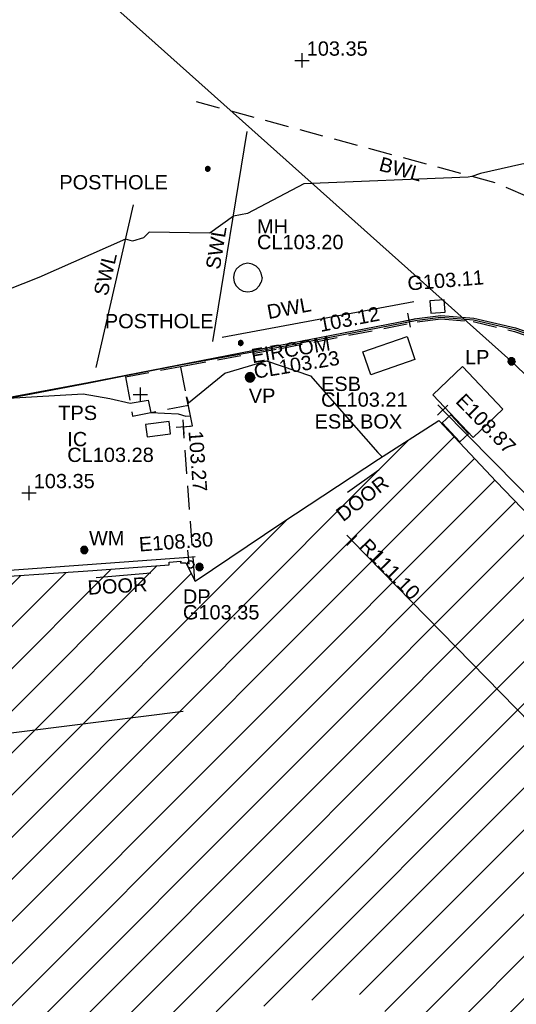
# Model space of a CAD drawing. Extents: x 635157 to 635442, y 694407 to 694910.
# Tile 47 of 104: x 635295 to 635305, y 694595 to 694615. Entities that reach past the tile are written whole.
import ezdxf

# ---------------------------------------------------------------- set-up
doc = ezdxf.new("R2010")
doc.units = 0
doc.header["$MEASUREMENT"] = 0
doc.linetypes.add('DASHED', pattern=[0.75, 0.5, -0.25])
doc.layers.get('0').update_dxf_attribs({"color": 12, "linetype": 'CONTINUOUS'})
for name, color, linetype in [('BUILDING', 5, 'CONTINUOUS'), ('CHANGE_OF_SURFACE', 7, 'DASHED'), ('CHANGE_OF_SURFACE_LVL', 7, 'CONTINUOUS'), ('CONTOURS_MINOR', 132, 'CONTINUOUS'), ('DOOR', 7, 'CONTINUOUS'), ('DOOR_TXT', 7, 'CONTINUOUS'), ('DOWNPIPE', 151, 'CONTINUOUS'), ('DOWNPIPE_RMK', 151, 'CONTINUOUS'), ('EAVE', 3, 'CONTINUOUS'), ('EAVE_LVL', 3, 'CONTINUOUS'), ('EIRCOM_COVER', 3, 'CONTINUOUS'), ('EIRCOM_COVER_RMK', 3, 'CONTINUOUS'), ('ESB_BOX', 1, 'CONTINUOUS'), ('ESB_BOX_TXT', 1, 'CONTINUOUS'), ('ESB_COVER', 1, 'CONTINUOUS'), ('ESB_COVER_RMK', 1, 'CONTINUOUS'), ('GULLY', 151, 'CONTINUOUS'), ('GULLY_LVL', 151, 'CONTINUOUS'), ('HATCHING', 4, 'CONTINUOUS'), ('INSPECTION_COVER', 12, 'CONTINUOUS'), ('INSPECTION_COVER_RMK', 12, 'CONTINUOUS'), ('KERB_BOTTOM', 172, 'CONTINUOUS'), ('KERB_BOTTOM_LVL', 172, 'CONTINUOUS'), ('KERB_TOP', 2, 'CONTINUOUS'), ('LAMPPOST', 6, 'CONTINUOUS'), ('LAMPPOST_TXT', 6, 'CONTINUOUS'), ('MANHOLES', 12, 'CONTINUOUS'), ('MANHOLES_RMK', 12, 'CONTINUOUS'), ('MARKINGS_DASHED_WHITE', 9, 'DASHED'), ('MARKINGS_DASHED_WHITE_TXT', 9, 'CONTINUOUS'), ('MARKINGS_DOUBLE_WHITE', 9, 'CONTINUOUS'), ('MARKINGS_DOUBLE_WHITE_TXT', 9, 'CONTINUOUS'), ('MARKINGS_WHITE_LINE', 9, 'CONTINUOUS'), ('MARKINGS_WHITE_LINE_TXT', 9, 'CONTINUOUS'), ('OVERHEAD_ELECTRIC', 1, 'OH_ELEC'), ('POSTHOLE', 7, 'CONTINUOUS'), ('POSTHOLE_TXT', 7, 'CONTINUOUS'), ('RIDGE', 6, 'CONTINUOUS'), ('RIDGE_LVL', 6, 'CONTINUOUS'), ('SPOT_HEIGHTS', 92, 'CONTINUOUS'), ('SPOT_HEIGHTS_LVL', 92, 'CONTINUOUS'), ('TEXT', 7, 'CONTINUOUS'), ('TEXT_TXT', 7, 'CONTINUOUS'), ('VENTPIPE', 172, 'CONTINUOUS'), ('VENTPIPE_TXT', 172, 'CONTINUOUS'), ('WATER_METER', 5, 'CONTINUOUS'), ('WATER_METER_TXT', 5, 'CONTINUOUS')]:
    doc.layers.add(name, color=color, linetype=linetype)
doc.styles.add('Arial', font='arial.ttf')
doc.linetypes.add('OH_ELEC', pattern='A,4,-0.4,["OE",Arial,S=0.36,R=0,X=0,Y=-0.18],-1.2', length=5.6)

# ---------------------------------------------------------------- blocks, each defined once
blk = doc.blocks.new('CIRCL')
at = {"color": 0, "linetype": 'ByBlock', "flags": 128}
for points in [[(0.5, 0), (0.475, 0.154), (0.404, 0.293), (0.293, 0.404), (0.154, 0.475), (0, 0.5), (-0.154, 0.475), (-0.293, 0.404), (-0.404, 0.293), (-0.475, 0.154), (-0.5, 0), (-0.475, -0.154), (-0.404, -0.293), (-0.293, -0.404), (-0.154, -0.475), (0, -0.5), (0.154, -0.475), (0.293, -0.404), (0.404, -0.293), (0.475, -0.154)], [(0.5, 0), (0.475, -0.154)]]:
    blk.add_lwpolyline(points, dxfattribs=at)
blk = doc.blocks.new('MH_CIR2')
at = {"color": 0, "linetype": 'ByBlock', "flags": 128}
for points in [[(0.5, 0), (0.475, 0.154), (0.404, 0.293), (0.293, 0.404), (0.154, 0.475), (0, 0.5), (-0.154, 0.475), (-0.293, 0.404), (-0.404, 0.293), (-0.475, 0.154), (-0.5, 0), (-0.475, -0.154), (-0.404, -0.293), (-0.293, -0.404), (-0.154, -0.475), (0, -0.5), (0.154, -0.475), (0.293, -0.404), (0.404, -0.293), (0.475, -0.154)], [(-0.499, -0.033), (0.033, 0.499)], [(-0.496, 0.06), (-0.06, 0.496)], [(-0.488, -0.111), (0.111, 0.488)], [(-0.467, -0.18), (0.18, 0.467)], [(-0.467, 0.179), (-0.179, 0.467)], [(-0.438, -0.241), (0.241, 0.438)], [(-0.403, -0.296), (0.296, 0.403)], [(-0.362, -0.345), (0.345, 0.362)], [(-0.315, -0.388), (0.388, 0.315)], [(-0.263, -0.425), (0.425, 0.263)], [(-0.204, -0.456), (0.456, 0.204)], [(-0.138, -0.48), (0.48, 0.138)], [(-0.064, -0.496), (0.496, 0.064)], [(0.5, 0), (0.475, -0.154)], [(0.022, -0.5), (0.5, -0.022)], [(0.128, -0.483), (0.483, -0.128)], [(0.305, -0.396), (0.396, -0.305)]]:
    blk.add_lwpolyline(points, dxfattribs=at)
blk = doc.blocks.new('MH_CIR1')
at = {"color": 0, "linetype": 'ByBlock', "flags": 128}
for points in [[(0.5, 0), (0.475, 0.154), (0.404, 0.293), (0.293, 0.404), (0.154, 0.475), (0, 0.5), (-0.154, 0.475), (-0.293, 0.404), (-0.404, 0.293), (-0.475, 0.154), (-0.5, 0), (-0.475, -0.154), (-0.404, -0.293), (-0.293, -0.404), (-0.154, -0.475), (0, -0.5), (0.154, -0.475), (0.293, -0.404), (0.404, -0.293), (0.475, -0.154)], [(0.49, 0), (0.466, 0.151), (0.396, 0.288), (0.288, 0.396), (0.151, 0.466), (0, 0.49), (-0.151, 0.466), (-0.288, 0.396), (-0.396, 0.288), (-0.466, 0.151), (-0.49, 0), (-0.466, -0.151), (-0.396, -0.288), (-0.288, -0.396), (-0.151, -0.466), (0, -0.49), (0.151, -0.466), (0.288, -0.396), (0.396, -0.288), (0.466, -0.151)], [(0.471, 0), (0.448, 0.145), (0.381, 0.276), (0.276, 0.381), (0.145, 0.448), (0, 0.471), (-0.145, 0.448), (-0.276, 0.381), (-0.381, 0.276), (-0.448, 0.145), (-0.471, 0), (-0.448, -0.145), (-0.381, -0.276), (-0.276, -0.381), (-0.145, -0.448), (0, -0.471), (0.145, -0.448), (0.276, -0.381), (0.381, -0.276), (0.448, -0.145)], [(0.471, 0), (0.448, -0.145)], [(0.49, 0), (0.466, -0.151)], [(0.5, 0), (0.475, -0.154)]]:
    blk.add_lwpolyline(points, dxfattribs=at)
blk = doc.blocks.new('SPOT')
at = {"color": 0, "linetype": 'ByBlock', "flags": 128}
for points in [[(-0.5, 0), (0.5, 0)], [(0, 0.5), (0, -0.5)]]:
    blk.add_lwpolyline(points, dxfattribs=at)

msp = doc.modelspace()

# ---------------------------------------------------------------- hatches: boundary and pattern name
at = {"layer": 'HATCHING'}
h = msp.add_hatch(dxfattribs=at)
h.set_pattern_fill('ANSI31', color=256, scale=5)
h.paths.add_polyline_path([(635260.896, 694581.354), (635271.301, 694591.065), (635302.17, 694594.765), (635349.044, 694556.282), (635353.774, 694561.666), (635353.181, 694562.179), (635353.055, 694562.037), (635351.178, 694563.755), (635351.308, 694563.906), (635351.141, 694564.051), (635351.119, 694564.026), (635350.843, 694564.274), (635350.862, 694564.294), (635350.686, 694564.453), (635350.533, 694564.296), (635349.664, 694565.097), (635349.71, 694565.154), (635347.832, 694566.742), (635347.894, 694566.828), (635347.718, 694566.973), (635347.707, 694566.961), (635346.72, 694567.821), (635346.732, 694567.838), (635346.558, 694567.99), (635346.546, 694567.975), (635345.859, 694568.571), (635345.865, 694568.583), (635345.698, 694568.727), (635345.688, 694568.715), (635344.083, 694570.124), (635344.099, 694570.146), (635343.918, 694570.294), (635343.798, 694570.159), (635343.063, 694570.784), (635343.185, 694570.943), (635342.999, 694571.098), (635342.982, 694571.081), (635342.693, 694571.338), (635342.705, 694571.348), (635342.521, 694571.507), (635342.418, 694571.399), (635341.445, 694572.255), (635341.534, 694572.365), (635341.47, 694572.411), (635341.455, 694572.387), (635340.578, 694573.191), (635339.399, 694574.235), (635338.84, 694574.706), (635338.028, 694573.821), (635337.712, 694574.119), (635337.6, 694574.019), (635335.874, 694575.784), (635335.936, 694575.841), (635335.085, 694576.725), (635334.129, 694577.654), (635333.916, 694577.86), (635333.928, 694577.875), (635333.617, 694578.184), (635333.563, 694578.139), (635332.016, 694579.701), (635330.59, 694581.108), (635329.975, 694581.705), (635329.198, 694582.551), (635328.055, 694583.661), (635326.6, 694585.113), (635325.119, 694586.549), (635322.835, 694588.781), (635321.641, 694589.943), (635321.587, 694589.924), (635320.899, 694590.603), (635320.931, 694590.661), (635320.077, 694591.49), (635318.84, 694592.759), (635317.992, 694591.945), (635315.632, 694594.419), (635315.7, 694594.487), (635315.499, 694594.72), (635315.418, 694594.651), (635314.164, 694595.953), (635313.759, 694596.331), (635313.805, 694596.375), (635313.029, 694597.193), (635313.087, 694597.254), (635312.906, 694597.451), (635312.794, 694597.369), (635312.012, 694598.213), (635311.038, 694599.21), (635309.335, 694600.978), (635307.47, 694602.911), (635304.955, 694605.524), (635303.752, 694606.799), (635302.484, 694605.988), (635300.455, 694604.654), (635298.629, 694603.434), (635298.438, 694603.818), (635298.325, 694603.814), (635298.327, 694603.847), (635298.083, 694603.826), (635298.087, 694603.776), (635296.479, 694603.652), (635293.791, 694603.475), (635293.781, 694603.537), (635293.565, 694603.519), (635293.563, 694603.456), (635293.45, 694603.451), (635293.447, 694603.485), (635293.107, 694603.455), (635292.457, 694603.402), (635292.456, 694603.306), (635290.989, 694603.213), (635289.262, 694603.112), (635287.612, 694602.948), (635287.604, 694603.252), (635287.416, 694603.223), (635287.256, 694603.269), (635281.306, 694602.227), (635281.338, 694602.064), (635280.227, 694601.865), (635280.217, 694601.904), (635279.242, 694601.735), (635279.244, 694601.683), (635278.789, 694601.62), (635278.769, 694601.715), (635278.257, 694601.629), (635278.298, 694601.375), (635277.296, 694601.174), (635277.281, 694601.244), (635274.164, 694600.654), (635274.126, 694600.831), (635273.595, 694600.745), (635273.612, 694600.622), (635272.842, 694600.47), (635272.813, 694600.568), (635272.69, 694600.549), (635272.676, 694600.612), (635272.506, 694600.585), (635272.553, 694600.411), (635271.624, 694600.26), (635271.597, 694600.409), (635271.438, 694600.384), (635271.46, 694600.264), (635269.72, 694599.945), (635269.695, 694600.056), (635269.536, 694600.046), (635269.541, 694600.005), (635269.265, 694599.968), (635269.261, 694599.967), (635269.144, 694599.95), (635269.122, 694599.987), (635268.658, 694599.882), (635267.659, 694599.738), (635266.935, 694599.607), (635266.712, 694599.546), (635265.842, 694599.272), (635265.403, 694599.095), (635264.859, 694598.857), (635264.136, 694598.433), (635263.654, 694598.103), (635262.693, 694597.37), (635261.849, 694596.651), (635259.968, 694594.782), (635259.541, 694594.369), (635258.504, 694593.222), (635256.117, 694590.796), (635253.887, 694588.515), (635252.136, 694586.755), (635250.468, 694585.014), (635250.565, 694584.943), (635249.029, 694581.573), (635248.94, 694581.578), (635248.779, 694581.392), (635247.257, 694578.117), (635247.377, 694578.059), (635246.22, 694575.47), (635245.413, 694573.695), (635245.572, 694573.625), (635244.602, 694570.924), (635243.592, 694568.147), (635242.992, 694566.524), (635240.926, 694560.703), (635239.925, 694557.907), (635245.673, 694555.119), (635244.622, 694553.171), (635249.369, 694550.738)])
h.paths.add_polyline_path([(635270.502, 694638.968), (635270.355, 694639.656), (635270.099, 694640.004), (635269.974, 694639.978), (635269.234, 694643.744), (635269.342, 694643.767), (635269.322, 694643.86), (635269.242, 694644.227), (635269.151, 694644.211), (635268.126, 694649.09), (635268.266, 694649.619), (635268.08, 694650.298), (635262.499, 694648.76), (635259.61, 694648.002), (635225.189, 694638.19), (635237.908, 694599.325), (635242.215, 694595.061), (635244.529, 694597.421), (635244.865, 694597.09), (635248.377, 694600.666), (635250.023, 694602.336), (635250.364, 694602.639), (635250.72, 694602.87), (635250.698, 694602.901), (635252.308, 694603.821), (635255.825, 694605.85), (635255.94, 694605.85), (635256.514, 694606.137), (635259.703, 694607.669), (635261.154, 694608.348), (635261.139, 694608.382), (635261.151, 694608.399), (635261.188, 694608.448), (635260.972, 694608.904), (635261.113, 694608.973), (635261.105, 694608.989), (635261.031, 694609.127), (635260.896, 694609.058), (635260.202, 694610.586), (635260.203, 694610.588), (635259.597, 694612.012), (635259.717, 694612.064), (635259.651, 694612.203), (635259.536, 694612.162), (635258.725, 694613.987), (635258.337, 694613.809), (635257.392, 694616.735), (635256.656, 694618.938), (635255.872, 694621.37), (635255.365, 694622.98), (635255.419, 694622.997), (635255.365, 694623.176), (635255.303, 694623.159), (635255.002, 694624.184), (635254.671, 694625.049), (635254.654, 694625.14), (635253.695, 694628.085), (635253.599, 694628.411), (635253.627, 694628.424), (635253.582, 694628.588), (635253.565, 694628.583), (635253.222, 694629.782), (635252.99, 694630.62), (635252.935, 694630.823), (635252.666, 694631.806), (635252.688, 694631.826), (635252.644, 694631.972), (635252.615, 694631.966), (635252.05, 694634.086), (635255.212, 694634.914), (635261.489, 694636.563), (635266.455, 694637.838)])
h.paths.add_polyline_path([(635338.032, 694573.749), (635339.246, 694572.538), (635339.571, 694572.863), (635338.357, 694574.074)], flags=24)
h.paths.add_polyline_path([(635338.362, 694574.085), (635339.705, 694573.019), (635339.99, 694573.379), (635338.647, 694574.445)], flags=24)
h.paths.add_polyline_path([(635296.307, 694603.056), (635297.717, 694603.14), (635297.689, 694603.605), (635296.279, 694603.521)], flags=24)
h.paths.add_polyline_path([(635346.194, 694563.401), (635347.496, 694562.25), (635347.8, 694562.594), (635346.499, 694563.745)], flags=24)
h.paths.add_polyline_path([(635337.06, 694571.164), (635338.372, 694570.023), (635338.673, 694570.37), (635337.362, 694571.51)], flags=24)
h.paths.add_polyline_path([(635322.848, 694583.779), (635324.088, 694582.561), (635324.41, 694582.889), (635323.171, 694584.107)], flags=24)
h.paths.add_polyline_path([(635313.707, 694592.249), (635314.942, 694591.031), (635315.259, 694591.352), (635314.024, 694592.571)], flags=24)
h.paths.add_polyline_path([(635310.682, 694595.119), (635311.842, 694593.825), (635312.185, 694594.132), (635311.025, 694595.425)], flags=24)
h.paths.add_polyline_path([(635301.949, 694604.142), (635303.164, 694602.9), (635303.493, 694603.222), (635302.277, 694604.463)], flags=24)
h.paths.add_polyline_path([(635288.728, 694599.403), (635290.452, 694599.62), (635290.394, 694600.076), (635288.67, 694599.858)], flags=24)
h.paths.add_polyline_path([(635275.157, 694596.947), (635276.867, 694597.257), (635276.785, 694597.709), (635275.075, 694597.399)], flags=24)
h.paths.add_polyline_path([(635263.764, 694594.411), (635265.448, 694594.838), (635265.335, 694595.284), (635263.651, 694594.857)], flags=24)
h.paths.add_polyline_path([(635253.188, 694583.417), (635254.398, 694584.664), (635254.068, 694584.984), (635252.858, 694583.737)], flags=24)
h.paths.add_polyline_path([(635314.826, 694591.686), (635317.056, 694591.686), (635317.056, 694592.151), (635314.826, 694592.151)], flags=24)
h.paths.add_polyline_path([(635312.651, 694593.851), (635314.881, 694593.851), (635314.881, 694594.316), (635312.651, 694594.316)], flags=24)
h.paths.add_polyline_path([(635313.667, 694592.579), (635315.918, 694592.579), (635315.918, 694593.039), (635313.667, 694593.039)], flags=24)
h.paths.add_polyline_path([(635337.042, 694573.36), (635337.774, 694573.36), (635337.774, 694573.81), (635337.042, 694573.81)], flags=24)
h.paths.add_polyline_path([(635318.31, 694591.806), (635319.042, 694591.806), (635319.042, 694592.256), (635318.31, 694592.256)], flags=24)
h.paths.add_polyline_path([(635309.965, 694598.888), (635310.697, 694598.888), (635310.697, 694599.338), (635309.965, 694599.338)], flags=24)
h.paths.add_polyline_path([(635310.527, 694598.751), (635311.516, 694597.742), (635311.848, 694598.068), (635310.859, 694599.077)], flags=24)
h.paths.add_polyline_path([(635312.237, 694597.067), (635313.167, 694596.003), (635313.517, 694596.31), (635312.588, 694597.373)], flags=24)
h.paths.add_polyline_path([(635322.492, 694587.943), (635323.493, 694586.946), (635323.822, 694587.276), (635322.821, 694588.273)], flags=24)
h.paths.add_polyline_path([(635324.77, 694585.838), (635325.757, 694584.828), (635326.09, 694585.154), (635325.103, 694586.164)], flags=24)
h.paths.add_polyline_path([(635328.178, 694581.946), (635329.177, 694580.947), (635329.506, 694581.276), (635328.507, 694582.275)], flags=24)
h.paths.add_polyline_path([(635335.579, 694575.244), (635336.558, 694574.226), (635336.893, 694574.549), (635335.915, 694575.567)], flags=24)
h.paths.add_polyline_path([(635340.841, 694572.034), (635341.933, 694571.139), (635342.228, 694571.499), (635341.136, 694572.394)], flags=24)
h.paths.add_polyline_path([(635342.411, 694570.715), (635343.434, 694569.74), (635343.755, 694570.077), (635342.733, 694571.052)], flags=24)
h.paths.add_polyline_path([(635349.001, 694564.982), (635350.059, 694564.047), (635350.367, 694564.396), (635349.309, 694565.331)], flags=24)
h.paths.add_polyline_path([(635351.233, 694562.997), (635352.267, 694562.034), (635352.584, 694562.375), (635351.55, 694563.338)], flags=24)
h.paths.add_polyline_path([(635319.575, 694590.969), (635320.591, 694589.988), (635320.914, 694590.323), (635319.898, 694591.304)], flags=24)
h.paths.add_polyline_path([(635276.935, 694600.547), (635278.327, 694600.787), (635278.247, 694601.246), (635276.855, 694601.006)], flags=24)
h.paths.add_polyline_path([(635271.242, 694599.626), (635272.638, 694599.84), (635272.567, 694600.3), (635271.171, 694600.086)], flags=24)
h.paths.add_polyline_path([(635293.625, 694602.811), (635295.035, 694602.888), (635295.01, 694603.353), (635293.599, 694603.276)], flags=24)
h.paths.add_polyline_path([(635298.296, 694602.545), (635300.059, 694602.545), (635300.059, 694603.011), (635298.296, 694603.011)], flags=24)
h.paths.add_polyline_path([(635298.298, 694602.883), (635299.03, 694602.883), (635299.03, 694603.333), (635298.298, 694603.333)], flags=24)
h.paths.add_polyline_path([(635301.729, 694604.552), (635302.841, 694605.423), (635302.554, 694605.789), (635301.442, 694604.918)], flags=24)
h.paths.add_polyline_path([(635287.138, 694602.382), (635287.87, 694602.382), (635287.87, 694602.832), (635287.138, 694602.832)], flags=24)
h.paths.add_polyline_path([(635289.373, 694602.436), (635291.322, 694602.436), (635291.322, 694602.901), (635289.373, 694602.901)], flags=24)
h.paths.add_polyline_path([(635266.739, 694599.026), (635267.973, 694599.224), (635267.899, 694599.683), (635266.665, 694599.485)], flags=24)
h.paths.add_polyline_path([(635267.196, 694597.975), (635268.577, 694598.272), (635268.479, 694598.727), (635267.098, 694598.43)], flags=24)
h.paths.add_polyline_path([(635261.894, 694596.529), (635264.123, 694596.529), (635264.123, 694596.995), (635261.894, 694596.995)], flags=24)
h.paths.add_polyline_path([(635260.136, 694594.825), (635262.365, 694594.825), (635262.365, 694595.291), (635260.136, 694595.291)], flags=24)
h.paths.add_polyline_path([(635260.961, 694595.684), (635263.212, 694595.684), (635263.212, 694596.144), (635260.961, 694596.144)], flags=24)
h.paths.add_polyline_path([(635245.605, 694573.179), (635246.337, 694573.179), (635246.337, 694573.629), (635245.605, 694573.629)], flags=24)
h.paths.add_polyline_path([(635244.39, 694569.945), (635245.122, 694569.945), (635245.122, 694570.395), (635244.39, 694570.395)], flags=24)
h.paths.add_polyline_path([(635249.677, 694581.168), (635250.217, 694582.473), (635249.787, 694582.651), (635249.247, 694581.346)], flags=24)
h.paths.add_polyline_path([(635251.026, 694584.944), (635251.758, 694584.944), (635251.758, 694585.394), (635251.026, 694585.394)], flags=24)
h.paths.add_polyline_path([(635252.644, 694586.001), (635253.645, 694586.997), (635253.317, 694587.327), (635252.315, 694586.331)], flags=24)
h.paths.add_polyline_path([(635259.035, 694592.847), (635260, 694593.878), (635259.66, 694594.197), (635258.695, 694593.165)], flags=24)
h.paths.add_polyline_path([(635245.28, 694570.874), (635245.706, 694572.221), (635245.262, 694572.361), (635244.836, 694571.014)], flags=24)
h.paths.add_polyline_path([(635242.623, 694563.839), (635243.086, 694565.174), (635242.646, 694565.327), (635242.183, 694563.992)], flags=24)
h.paths.add_polyline_path([(635266.435, 694637.96), (635267.836, 694638.269), (635267.737, 694638.718), (635266.336, 694638.408)], flags=24)
h.paths.add_polyline_path([(635258.708, 694636.072), (635260.764, 694636.526), (635260.667, 694636.965), (635258.61, 694636.511)], flags=24)
h.paths.add_polyline_path([(635252.819, 694634.329), (635254.22, 694634.638), (635254.121, 694635.087), (635252.72, 694634.778)], flags=24)
h.paths.add_polyline_path([(635269.538, 694643.977), (635269.962, 694641.914), (635270.403, 694642.005), (635269.978, 694644.068)], flags=25)
h.paths.add_polyline_path([(635270.291, 694640.94), (635270.58, 694639.534), (635271.031, 694639.627), (635270.742, 694641.033)], flags=9)
h.paths.add_polyline_path([(635257.245, 694610.068), (635257.909, 694608.462), (635258.334, 694608.638), (635257.67, 694610.244)], flags=24)
h.paths.add_polyline_path([(635252.33, 694633.92), (635252.812, 694632.274), (635253.253, 694632.404), (635252.771, 694634.049)], flags=25)
h.paths.add_polyline_path([(635260.376, 694610.927), (635261.081, 694609.364), (635261.5, 694609.553), (635260.795, 694611.116)], flags=25)
h.paths.add_polyline_path([(635245.409, 694596.693), (635246.61, 694597.918), (635246.282, 694598.24), (635245.081, 694597.015)], flags=25)
h.paths.add_polyline_path([(635254.342, 694604.103), (635255.841, 694604.935), (635255.618, 694605.337), (635254.119, 694604.504)], flags=25)
h.paths.add_polyline_path([(635243.062, 694594.212), (635244.256, 694595.443), (635243.926, 694595.763), (635242.732, 694594.533)], flags=25)
h.paths.add_polyline_path([(635240.944, 694596.988), (635242.153, 694598.236), (635241.823, 694598.556), (635240.614, 694597.308)], flags=24)
h.paths.add_polyline_path([(635248.926, 694605.338), (635250.44, 694606.192), (635250.214, 694606.592), (635248.7, 694605.738)], flags=24)
h.paths.add_polyline_path([(635254.026, 694614.719), (635254.535, 694613.058), (635254.975, 694613.193), (635254.465, 694614.854)], flags=24)
h.paths.add_polyline_path([(635250.542, 694625.567), (635251.051, 694623.906), (635251.49, 694624.04), (635250.981, 694625.702)], flags=24)
h.paths.add_polyline_path([(635250.049, 694629.572), (635250.534, 694627.903), (635250.976, 694628.032), (635250.49, 694629.7)], flags=24)
h.paths.add_polyline_path([(635247.541, 694637.653), (635248.026, 694635.984), (635248.467, 694636.113), (635247.982, 694637.781)], flags=24)
h.paths.add_polyline_path([(635260.999, 694607.247), (635261.863, 694608.392), (635261.496, 694608.669), (635260.632, 694607.524)], flags=25)
h.paths.add_polyline_path([(635251.37, 694633.841), (635251.768, 694632.486), (635252.215, 694632.617), (635251.817, 694633.973)], flags=24)
h.paths.add_polyline_path([(635252.184, 694630.91), (635252.612, 694629.564), (635253.055, 694629.705), (635252.628, 694631.051)], flags=24)
h.paths.add_polyline_path([(635253.951, 694625.37), (635254.39, 694624.028), (635254.832, 694624.172), (635254.394, 694625.515)], flags=24)
h.paths.add_polyline_path([(635256.233, 694618.497), (635256.652, 694617.148), (635257.097, 694617.286), (635256.678, 694618.635)], flags=24)
h.paths.add_polyline_path([(635255.481, 694620.937), (635255.908, 694619.591), (635256.352, 694619.732), (635255.925, 694621.078)], flags=24)
h.paths.add_polyline_path([(635257.286, 694615.379), (635257.707, 694614.03), (635258.151, 694614.169), (635257.731, 694615.518)], flags=24)
h.paths.add_polyline_path([(635258.306, 694613.401), (635258.868, 694612.105), (635259.296, 694612.291), (635258.733, 694613.586)], flags=24)
h.paths.add_polyline_path([(635259.07, 694611.75), (635259.622, 694610.449), (635260.051, 694610.631), (635259.498, 694611.932)], flags=24)
h.paths.add_polyline_path([(635255.141, 694605.853), (635255.873, 694605.853), (635255.873, 694606.303), (635255.141, 694606.303)], flags=24)
h.paths.add_polyline_path([(635251.711, 694603.1), (635252.606, 694603.1), (635252.606, 694603.55), (635251.711, 694603.55)], flags=25)
h.paths.add_polyline_path([(635248.579, 694600.986), (635249.519, 694602.04), (635249.172, 694602.35), (635248.231, 694601.296)], flags=24)
h.paths.add_polyline_path([(635250.507, 694603.219), (635251.747, 694603.895), (635251.524, 694604.304), (635250.284, 694603.628)], flags=24)
h.paths.add_polyline_path([(635248.752, 694599.469), (635250.268, 694601.005), (635249.936, 694601.332), (635248.421, 694599.796)], flags=25)
h.paths.add_polyline_path([(635248.891, 694600.248), (635249.899, 694601.27), (635249.572, 694601.592), (635248.564, 694600.571)], flags=25)

# ---------------------------------------------------------------- linework, layer by layer
at = {"layer": 'BUILDING'}
msp.add_polyline3d([(635293.791, 694603.475, 103.441), (635296.479, 694603.652, 103.42), (635298.087, 694603.776, 103.396), (635298.083, 694603.826, 103.393), (635298.327, 694603.847, 103.376), (635298.325, 694603.814, 103.39), (635298.438, 694603.818, 103.377), (635298.629, 694603.434, 103.471), (635300.455, 694604.654, 103.304), (635302.484, 694605.988, 103.252), (635303.752, 694606.799, 103.209), (635304.955, 694605.524, 103.185), (635307.47, 694602.911, 103.158)], dxfattribs=at)
at = {"layer": 'CHANGE_OF_SURFACE'}
for points in [[(635297.164, 694607.719, 103.225), (635298.362, 694607.944, 103.211), (635300.386, 694608.307, 103.233), (635303.298, 694608.87, 103.195), (635303.793, 694608.935, 103.185), (635304.472, 694608.88, 103.191), (635305.339, 694608.673, 103.207), (635306.018, 694608.436, 103.218)], [(635298.626, 694603.44, 103.47), (635298.384, 694606.668, 103.274), (635298.575, 694606.693, 103.274), (635298.324, 694607.937, 103.225)], [(635297.166, 694607.719, 103.225), (635297.316, 694606.896, 103.262), (635298.488, 694607.121, 103.225)]]:
    msp.add_polyline3d(points, dxfattribs=at)
at = {"layer": 'CONTOURS_MINOR'}
for points in [[(635312.061, 694615.401, 103.25), (635310.479, 694613.135, 103.25), (635310.091, 694612.555, 103.25), (635309.918, 694612.646, 103.25), (635307.546, 694612.494, 103.25), (635307.341, 694612.49, 103.25), (635305.492, 694612.18, 103.25), (635304.622, 694611.988, 103.25), (635304.442, 694611.923, 103.25), (635304.367, 694611.907, 103.25), (635300.913, 694611.767, 103.25), (635299.731, 694611.148, 103.25), (635299.434, 694611.087, 103.25), (635298.936, 694610.733, 103.25), (635297.667, 694610.752, 103.25), (635297.544, 694610.633, 103.25), (635297.314, 694610.567, 103.25), (635297.167, 694610.607, 103.25), (635295.348, 694609.8, 103.25), (635294.296, 694609.393, 103.25)], [(635294.706, 694607.271, 103.25), (635296.28, 694607.363, 103.25), (635296.84, 694607.261, 103.25), (635297.267, 694607.164, 103.25), (635297.642, 694607.232, 103.25), (635297.697, 694606.969, 103.25), (635298.277, 694606.943, 103.25), (635298.435, 694606.891, 103.25), (635298.532, 694606.903, 103.25), (635298.452, 694607.3, 103.25), (635298.494, 694607.17, 103.25), (635299.255, 694607.797, 103.25), (635300.13, 694608.054, 103.25), (635301.053, 694607.737, 103.25), (635302.471, 694606.132, 103.25), (635302.542, 694606.057, 103.25), (635302.544, 694606.026, 103.25)]]:
    msp.add_polyline3d(points, dxfattribs=at)
at = {"layer": 'DOOR'}
for points in [[(635302.492, 694605.759, 103.258), (635301.833, 694605.289, 103.271)], [(635297.7, 694603.6, 103.483), (635296.548, 694603.502, 107.276)]]:
    msp.add_polyline3d(points, dxfattribs=at)
at = {"layer": 'EAVE'}
for points in [[(635311.176, 694599.591, 108.875), (635303.832, 694607.022, 108.874)], [(635287.901, 694603.162, 108.24), (635298.484, 694603.934, 108.297)]]:
    msp.add_polyline3d(points, dxfattribs=at)
at = {"layer": 'EIRCOM_COVER'}
msp.add_polyline3d([(635302.32, 694607.764, 103.227), (635302.155, 694608.246, 103.211), (635303.084, 694608.563, 103.192), (635303.249, 694608.081, 103.208)], close=True, dxfattribs=at)
at = {"layer": 'ESB_BOX'}
msp.add_polyline3d([(635304.191, 694606.354, 103.19), (635303.821, 694606.753, 103.194), (635304.002, 694606.921, 103.194), (635304.372, 694606.522, 103.19)], close=True, dxfattribs=at)
at = {"layer": 'ESB_COVER'}
msp.add_polyline3d([(635303.622, 694607.343, 103.212), (635304.248, 694607.935, 103.194), (635305.096, 694607.037, 103.173), (635304.47, 694606.445, 103.191)], close=True, dxfattribs=at)
at = {"layer": 'GULLY'}
msp.add_polyline3d([(635303.563, 694609.313, 103.105), (635303.584, 694609.054, 103.098), (635303.886, 694609.079, 103.103), (635303.865, 694609.338, 103.11)], close=True, dxfattribs=at)
at = {"layer": 'INSPECTION_COVER'}
msp.add_polyline3d([(635297.59, 694606.718, 103.277), (635297.622, 694606.459, 103.277), (635298.115, 694606.52, 103.273), (635298.083, 694606.779, 103.273)], close=True, dxfattribs=at)
at = {"layer": 'KERB_BOTTOM'}
msp.add_polyline3d([(635293.296, 694607.029, 103.192), (635296.384, 694607.598, 103.164), (635300.372, 694608.379, 103.152), (635303.118, 694608.911, 103.116), (635303.286, 694608.943, 103.114), (635303.791, 694609.009, 103.104), (635304.484, 694608.953, 103.11), (635305.36, 694608.744, 103.126), (635305.999, 694608.521, 103.137)], dxfattribs=at)
at = {"layer": 'KERB_TOP'}
msp.add_polyline3d([(635291.913, 694606.74, 103.268), (635296.406, 694607.593, 103.239), (635297.247, 694607.762, 103.208), (635298.355, 694607.98, 103.211), (635300.379, 694608.343, 103.233), (635303.292, 694608.907, 103.195), (635303.792, 694608.972, 103.185), (635304.478, 694608.917, 103.191), (635305.35, 694608.709, 103.207), (635306.009, 694608.479, 103.218)], dxfattribs=at)
at = {"layer": 'MARKINGS_DASHED_WHITE'}
msp.add_polyline3d([(635307.642, 694610.321, 103.187), (635307.002, 694610.904, 103.209), (635304.936, 694611.789, 103.242), (635298.555, 694613.517, 103.345)], dxfattribs=at)
at = {"layer": 'MARKINGS_DOUBLE_WHITE'}
msp.add_polyline3d([(635299.2, 694608.548, 103.16), (635303.227, 694609.298, 103.108)], dxfattribs=at)
at = {"layer": 'MARKINGS_WHITE_LINE'}
for points in [[(635299.004, 694608.46, 103.154), (635299.725, 694612.867, 103.315)], [(635296.548, 694607.916, 103.16), (635297.332, 694611.326, 103.274)]]:
    msp.add_polyline3d(points, dxfattribs=at)
at = {"layer": 'OVERHEAD_ELECTRIC'}
msp.add_polyline3d([(635285.922, 694625.312, 110.339), (635305.263, 694608.054, 110.525), (635325.798, 694588.578, 110.433), (635345.704, 694571.146, 110.061), (635362.32, 694556.472, 109.758), (635381.367, 694539.653, 109.395), (635383.14, 694537.133, 105.712)], dxfattribs=at)
at = {"layer": 'RIDGE'}
for points in [[(635301.921, 694604.287, 111.103), (635308.82, 694597.24, 111.041)], [(635275.021, 694597.005, 110.752), (635288.595, 694599.468, 110.738), (635298.379, 694600.701, 110.812)]]:
    msp.add_polyline3d(points, dxfattribs=at)
at = {"layer": 'SPOT_HEIGHTS'}
for p in [(635300.874, 694614.358, 103.345), (635295.139, 694605.281, 103.349)]:
    msp.add_point(p, dxfattribs=at)

# ---------------------------------------------------------------- block references
at = {"layer": 'CHANGE_OF_SURFACE_LVL', "xscale": 0.3, "yscale": 0.3, "zscale": 0.3, "rotation": 274.296265}
msp.add_blockref('SPOT', (635298.384, 694606.668, 103.274), dxfattribs=at)
at = {"layer": 'DOWNPIPE', "xscale": 0.15, "yscale": 0.15, "zscale": 0.15}
msp.add_blockref('MH_CIR1', (635298.534, 694603.782, 103.358), dxfattribs=at)
at = {"layer": 'EAVE_LVL', "xscale": 0.3, "yscale": 0.3, "zscale": 0.3}
for p, rotation in [((635303.832, 694607.022, 108.874), 314.662628), ((635298.484, 694603.934, 108.297), 4.172174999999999)]:
    msp.add_blockref('SPOT', p, dxfattribs=dict(at, rotation=rotation))
at = {"layer": 'GULLY', "xscale": 0.15, "yscale": 0.15, "zscale": 0.15}
msp.add_blockref('MH_CIR2', (635298.722, 694603.727, 103.346), dxfattribs=at)
at = {"layer": 'KERB_BOTTOM_LVL', "xscale": 0.3, "yscale": 0.3, "zscale": 0.3, "rotation": 10.954062}
msp.add_blockref('SPOT', (635303.118, 694608.911, 103.116), dxfattribs=at)
at = {"layer": 'LAMPPOST', "xscale": 0.15, "yscale": 0.15, "zscale": 0.15}
msp.add_blockref('MH_CIR2', (635305.278, 694608.044, 103.206), dxfattribs=at)
at = {"layer": 'MANHOLES', "xscale": 0.6, "yscale": 0.6, "zscale": 0.6}
msp.add_blockref('CIRCL', (635299.735, 694609.801, 103.199), dxfattribs=at)
at = {"layer": 'POSTHOLE', "xscale": 0.1, "yscale": 0.1, "zscale": 0.1, "rotation": 280.7237600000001}
for p in [(635298.896, 694612.083, 103.307), (635299.588, 694608.429, 103.167)]:
    msp.add_blockref('MH_CIR2', p, dxfattribs=at)
at = {"layer": 'RIDGE_LVL', "xscale": 0.2999999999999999, "yscale": 0.2999999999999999, "zscale": 0.2999999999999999, "rotation": 314.391968}
msp.add_blockref('SPOT', (635301.921, 694604.287, 111.103), dxfattribs=at)
at = {"layer": 'SPOT_HEIGHTS_LVL', "xscale": 0.3, "yscale": 0.3, "zscale": 0.3}
for p in [(635300.874, 694614.358, 103.345), (635295.139, 694605.281, 103.349)]:
    msp.add_blockref('SPOT', p, dxfattribs=at)
at = {"layer": 'TEXT', "xscale": 0.3, "yscale": 0.3, "zscale": 0.3}
msp.add_blockref('SPOT', (635297.477, 694607.346, 0.092), dxfattribs=at)
at = {"layer": 'VENTPIPE', "xscale": 0.2, "yscale": 0.2, "zscale": 0.2}
msp.add_blockref('MH_CIR2', (635299.783, 694607.71, 103.273), dxfattribs=at)
at = {"layer": 'WATER_METER', "xscale": 0.15, "yscale": 0.15, "zscale": 0.15}
msp.add_blockref('MH_CIR2', (635296.301, 694604.085, 103.408), dxfattribs=at)

# ---------------------------------------------------------------- texts
at = {"layer": 'CHANGE_OF_SURFACE_LVL', "style": 'Arial'}
msp.add_text('103.27', height=0.3, rotation=274.2963, dxfattribs=at).set_placement((635298.491, 694606.576))
at = {"layer": 'DOOR_TXT', "style": 'Arial'}
for rotation, p in [(38.0615, (635301.739, 694604.665)), (3.4081, (635296.379, 694603.144))]:
    msp.add_text('DOOR', height=0.3, rotation=rotation, dxfattribs=at).set_placement(p)
at = {"layer": 'DOWNPIPE_RMK', "style": 'Arial'}
for s, p in [('DP', (635298.373, 694602.958)), ('G103.35', (635298.373, 694602.628))]:
    msp.add_text(s, height=0.3, dxfattribs=at).set_placement(p)
at = {"layer": 'EAVE_LVL', "style": 'Arial'}
for s, rotation, p in [('E108.87', 314.6626, (635304.084, 694607.186)), ('E108.30', 4.1722, (635297.46, 694604.052))]:
    msp.add_text(s, height=0.3, rotation=rotation, dxfattribs=at).set_placement(p)
at = {"layer": 'EIRCOM_COVER_RMK', "style": 'Arial'}
for s, p in [('EIRCOM', (635299.835, 694608.003)), ('CL103.23', (635299.89, 694607.677))]:
    msp.add_text(s, height=0.3, rotation=9.4717, dxfattribs=at).set_placement(p)
at = {"layer": 'ESB_BOX_TXT', "style": 'Arial'}
msp.add_text('ESB BOX', height=0.3, dxfattribs=at).set_placement((635301.14, 694606.633))
at = {"layer": 'ESB_COVER_RMK', "style": 'Arial'}
for s, p in [('ESB', (635301.276, 694607.422)), ('CL103.21', (635301.276, 694607.092))]:
    msp.add_text(s, height=0.3, dxfattribs=at).set_placement(p)
at = {"layer": 'GULLY_LVL', "style": 'Arial'}
msp.add_text('G103.11', height=0.3, rotation=364.7322, dxfattribs=at).set_placement((635303.104, 694609.529))
at = {"layer": 'INSPECTION_COVER_RMK', "style": 'Arial'}
for s, p in [('IC', (635295.944, 694606.262)), ('CL103.28', (635295.944, 694605.932))]:
    msp.add_text(s, height=0.3, dxfattribs=at).set_placement(p)
at = {"layer": 'KERB_BOTTOM_LVL', "style": 'Arial'}
msp.add_text('103.12', height=0.3, rotation=10.9541, dxfattribs=at).set_placement((635301.268, 694608.66))
at = {"layer": 'LAMPPOST_TXT', "style": 'Arial'}
msp.add_text('LP', height=0.3, dxfattribs=at).set_placement((635304.3, 694607.981))
at = {"layer": 'MANHOLES_RMK', "style": 'Arial'}
for s, p in [('MH', (635299.93, 694610.727)), ('CL103.20', (635299.93, 694610.397))]:
    msp.add_text(s, height=0.3, dxfattribs=at).set_placement(p)
at = {"layer": 'MARKINGS_DASHED_WHITE_TXT', "style": 'Arial'}
msp.add_text('BWL', height=0.3, rotation=344.8475, dxfattribs=at).set_placement((635302.473, 694612.052))
at = {"layer": 'MARKINGS_DOUBLE_WHITE_TXT', "style": 'Arial'}
msp.add_text('DWL', height=0.3, rotation=10.5501, dxfattribs=at).set_placement((635300.172, 694608.929))
at = {"layer": 'MARKINGS_WHITE_LINE_TXT', "style": 'Arial'}
for rotation, p in [(80.7085, (635299.147, 694609.957)), (77.052, (635296.787, 694609.4))]:
    msp.add_text('SWL', height=0.3, rotation=rotation, dxfattribs=at).set_placement(p)
at = {"layer": 'POSTHOLE_TXT', "style": 'Arial'}
for p in [(635295.777, 694611.653), (635296.734, 694608.738)]:
    msp.add_text('POSTHOLE', height=0.3, dxfattribs=at).set_placement(p)
at = {"layer": 'RIDGE_LVL', "style": 'Arial'}
msp.add_text('R111.10', height=0.3, rotation=314.392, dxfattribs=at).set_placement((635302.061, 694604.144))
at = {"layer": 'SPOT_HEIGHTS_LVL', "style": 'Arial'}
for p in [(635300.974, 694614.458), (635295.239, 694605.381)]:
    msp.add_text('103.35', height=0.3, dxfattribs=at).set_placement(p)
at = {"layer": 'TEXT_TXT', "style": 'Arial'}
msp.add_text('TPS', height=0.3, dxfattribs=at).set_placement((635295.756, 694606.813))
at = {"layer": 'VENTPIPE_TXT', "style": 'Arial'}
msp.add_text('VP', height=0.3, dxfattribs=at).set_placement((635299.758, 694607.173))
at = {"layer": 'WATER_METER_TXT', "style": 'Arial'}
msp.add_text('WM', height=0.3, dxfattribs=at).set_placement((635296.401, 694604.185))

doc.saveas('drawing.dxf')
